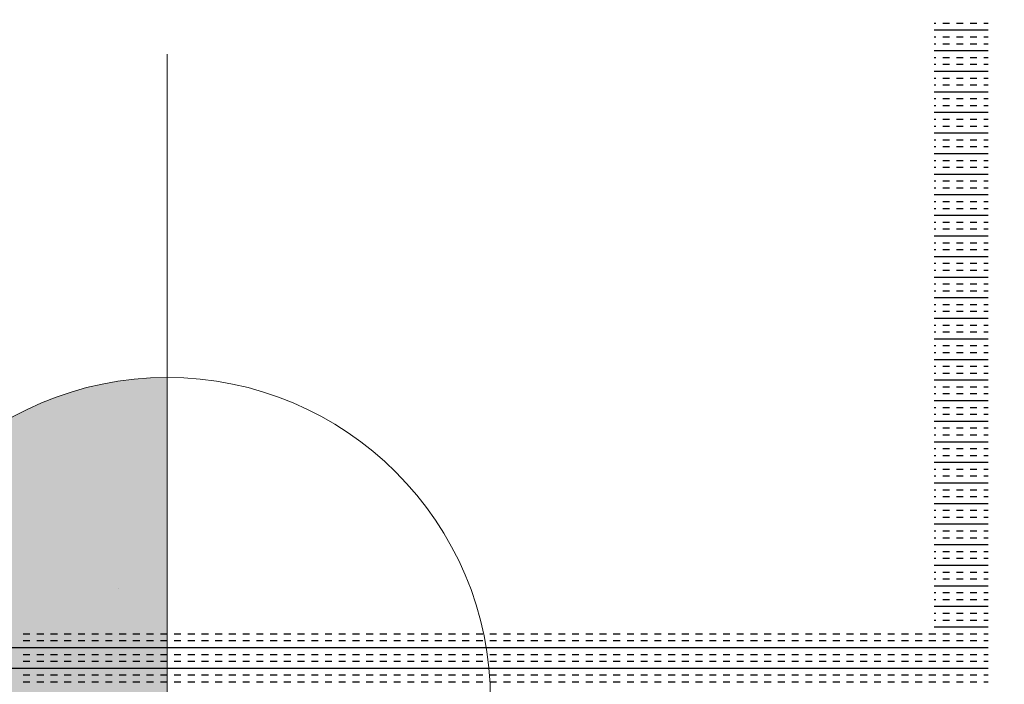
# Model space of a CAD drawing. Header units: millimetres. Extents: x -11575 to 52845, y -36266 to 23021.
# Tile 57 of 184: x 16940 to 17396, y 11264 to 11573. Entities that reach past the tile are written whole.
import ezdxf
from ezdxf.enums import TextEntityAlignment as Align

# ---------------------------------------------------------------- set-up
doc = ezdxf.new("R2010")
doc.units = ezdxf.units.MM
doc.header["$MEASUREMENT"] = 0
doc.layers.get('0').update_dxf_attribs({"lineweight": 5})
doc.layers.add('GREY SCALE', color=9, linetype='Continuous', true_color=0x808080)
doc.layers.add('GREYSCALE', color=9, linetype='Continuous', lineweight=0, true_color=0x808080)
doc.layers.add('M-MEP-ELPR-SOCKET', color=5, linetype='Continuous', lineweight=20, true_color=0x0000ff)
doc.styles.get("Standard").update_dxf_attribs({"font": 'romans.shx'})

# ---------------------------------------------------------------- blocks, each defined once
blk = doc.blocks.new('FLOOR PLAN')
at = {"layer": 'GREYSCALE', "color": 0, "lineweight": -2}
for p, q in [((17363.9, 11571), (17364.7, 11571)), ((17363.9, 11567.82), (17388.96, 11567.82)), ((17367.88, 11571), (17371.06, 11571)), ((17374.25, 11571), (17377.43, 11571)), ((17380.61, 11571), (17383.79, 11571)), ((17386.98, 11571), (17388.96, 11571)), ((17363.9, 11564.64), (17364.7, 11564.64)), ((17367.88, 11564.64), (17371.06, 11564.64)), ((17374.25, 11564.64), (17377.43, 11564.64)), ((17380.61, 11564.64), (17383.79, 11564.64)), ((17386.98, 11564.64), (17388.96, 11564.64)), ((17363.9, 11561.46), (17364.7, 11561.46)), ((17363.9, 11558.27), (17388.96, 11558.27)), ((17367.88, 11561.46), (17371.06, 11561.46)), ((17374.25, 11561.46), (17377.43, 11561.46)), ((17380.61, 11561.46), (17383.79, 11561.46)), ((17386.98, 11561.46), (17388.96, 11561.46)), ((17363.9, 11555.09), (17364.7, 11555.09)), ((17367.88, 11555.09), (17371.06, 11555.09)), ((17374.25, 11555.09), (17377.43, 11555.09)), ((17380.61, 11555.09), (17383.79, 11555.09)), ((17386.98, 11555.09), (17388.96, 11555.09)), ((17363.9, 11551.91), (17364.7, 11551.91)), ((17367.88, 11551.91), (17371.06, 11551.91)), ((17374.25, 11551.91), (17377.43, 11551.91)), ((17380.61, 11551.91), (17383.79, 11551.91)), ((17386.98, 11551.91), (17388.96, 11551.91)), ((17363.9, 11548.73), (17388.96, 11548.73)), ((17363.9, 11545.54), (17364.7, 11545.54)), ((17367.88, 11545.54), (17371.06, 11545.54)), ((17374.25, 11545.54), (17377.43, 11545.54)), ((17380.61, 11545.54), (17383.79, 11545.54)), ((17386.98, 11545.54), (17388.96, 11545.54)), ((17363.9, 11542.36), (17364.7, 11542.36)), ((17367.88, 11542.36), (17371.06, 11542.36)), ((17374.25, 11542.36), (17377.43, 11542.36)), ((17380.61, 11542.36), (17383.79, 11542.36)), ((17386.98, 11542.36), (17388.96, 11542.36)), ((17363.9, 11539.18), (17388.96, 11539.18)), ((17363.9, 11535.99), (17364.7, 11535.99)), ((17367.88, 11535.99), (17371.06, 11535.99)), ((17374.25, 11535.99), (17377.43, 11535.99)), ((17380.61, 11535.99), (17383.79, 11535.99)), ((17386.98, 11535.99), (17388.96, 11535.99)), ((17363.9, 11532.81), (17364.7, 11532.81)), ((17367.88, 11532.81), (17371.06, 11532.81)), ((17374.25, 11532.81), (17377.43, 11532.81)), ((17380.61, 11532.81), (17383.79, 11532.81)), ((17386.98, 11532.81), (17388.96, 11532.81)), ((17363.9, 11529.63), (17388.96, 11529.63)), ((17363.9, 11526.45), (17364.7, 11526.45)), ((17367.88, 11526.45), (17371.06, 11526.45)), ((17374.25, 11526.45), (17377.43, 11526.45)), ((17380.61, 11526.45), (17383.79, 11526.45)), ((17386.98, 11526.45), (17388.96, 11526.45)), ((17363.9, 11523.26), (17364.7, 11523.26)), ((17367.88, 11523.26), (17371.06, 11523.26)), ((17374.25, 11523.26), (17377.43, 11523.26)), ((17380.61, 11523.26), (17383.79, 11523.26)), ((17386.98, 11523.26), (17388.96, 11523.26)), ((17363.9, 11520.08), (17388.96, 11520.08)), ((17363.9, 11516.9), (17364.7, 11516.9)), ((17363.9, 11513.72), (17364.7, 11513.72)), ((17367.88, 11516.9), (17371.06, 11516.9)), ((17367.88, 11513.72), (17371.06, 11513.72)), ((17374.25, 11516.9), (17377.43, 11516.9)), ((17374.25, 11513.72), (17377.43, 11513.72)), ((17380.61, 11516.9), (17383.79, 11516.9)), ((17380.61, 11513.72), (17383.79, 11513.72)), ((17386.98, 11516.9), (17388.96, 11516.9)), ((17386.98, 11513.72), (17388.96, 11513.72)), ((17363.9, 11510.53), (17388.96, 11510.53)), ((17363.9, 11507.35), (17364.7, 11507.35)), ((17363.9, 11504.17), (17364.7, 11504.17)), ((17367.88, 11507.35), (17371.06, 11507.35)), ((17367.88, 11504.17), (17371.06, 11504.17)), ((17374.25, 11507.35), (17377.43, 11507.35)), ((17374.25, 11504.17), (17377.43, 11504.17)), ((17380.61, 11507.35), (17383.79, 11507.35)), ((17380.61, 11504.17), (17383.79, 11504.17)), ((17386.98, 11507.35), (17388.96, 11507.35)), ((17386.98, 11504.17), (17388.96, 11504.17)), ((17363.9, 11500.99), (17388.96, 11500.99)), ((17363.9, 11497.8), (17364.7, 11497.8)), ((17363.9, 11494.62), (17364.7, 11494.62)), ((17367.88, 11497.8), (17371.06, 11497.8)), ((17367.88, 11494.62), (17371.06, 11494.62)), ((17374.25, 11497.8), (17377.43, 11497.8)), ((17374.25, 11494.62), (17377.43, 11494.62)), ((17380.61, 11497.8), (17383.79, 11497.8)), ((17380.61, 11494.62), (17383.79, 11494.62)), ((17386.98, 11497.8), (17388.96, 11497.8)), ((17386.98, 11494.62), (17388.96, 11494.62)), ((17363.9, 11491.44), (17388.96, 11491.44)), ((17363.9, 11488.25), (17364.7, 11488.25)), ((17363.9, 11485.07), (17364.7, 11485.07)), ((17367.88, 11488.25), (17371.06, 11488.25)), ((17367.88, 11485.07), (17371.06, 11485.07)), ((17374.25, 11488.25), (17377.43, 11488.25)), ((17374.25, 11485.07), (17377.43, 11485.07)), ((17380.61, 11488.25), (17383.79, 11488.25)), ((17380.61, 11485.07), (17383.79, 11485.07)), ((17386.98, 11488.25), (17388.96, 11488.25)), ((17386.98, 11485.07), (17388.96, 11485.07)), ((17363.9, 11481.89), (17388.96, 11481.89)), ((17363.9, 11478.71), (17364.7, 11478.71)), ((17367.88, 11478.71), (17371.06, 11478.71)), ((17374.25, 11478.71), (17377.43, 11478.71)), ((17380.61, 11478.71), (17383.79, 11478.71)), ((17386.98, 11478.71), (17388.96, 11478.71)), ((17363.9, 11475.52), (17364.7, 11475.52)), ((17363.9, 11472.34), (17388.96, 11472.34)), ((17367.88, 11475.52), (17371.06, 11475.52)), ((17374.25, 11475.52), (17377.43, 11475.52)), ((17380.61, 11475.52), (17383.79, 11475.52)), ((17386.98, 11475.52), (17388.96, 11475.52)), ((17363.9, 11469.16), (17364.7, 11469.16)), ((17367.88, 11469.16), (17371.06, 11469.16)), ((17374.25, 11469.16), (17377.43, 11469.16)), ((17380.61, 11469.16), (17383.79, 11469.16)), ((17386.98, 11469.16), (17388.96, 11469.16)), ((17363.9, 11465.98), (17364.7, 11465.98)), ((17363.9, 11462.79), (17388.96, 11462.79)), ((17367.88, 11465.98), (17371.06, 11465.98)), ((17374.25, 11465.98), (17377.43, 11465.98)), ((17380.61, 11465.98), (17383.79, 11465.98)), ((17386.98, 11465.98), (17388.96, 11465.98)), ((17363.9, 11459.61), (17364.7, 11459.61)), ((17367.88, 11459.61), (17371.06, 11459.61)), ((17374.25, 11459.61), (17377.43, 11459.61)), ((17380.61, 11459.61), (17383.79, 11459.61)), ((17386.98, 11459.61), (17388.96, 11459.61)), ((17363.9, 11456.43), (17364.7, 11456.43)), ((17363.9, 11453.24), (17388.96, 11453.24)), ((17367.88, 11456.43), (17371.06, 11456.43)), ((17374.25, 11456.43), (17377.43, 11456.43)), ((17380.61, 11456.43), (17383.79, 11456.43)), ((17386.98, 11456.43), (17388.96, 11456.43)), ((17363.9, 11450.06), (17364.7, 11450.06)), ((17367.88, 11450.06), (17371.06, 11450.06)), ((17374.25, 11450.06), (17377.43, 11450.06)), ((17380.61, 11450.06), (17383.79, 11450.06)), ((17386.98, 11450.06), (17388.96, 11450.06)), ((17363.9, 11446.88), (17364.7, 11446.88)), ((17367.88, 11446.88), (17371.06, 11446.88)), ((17374.25, 11446.88), (17377.43, 11446.88)), ((17380.61, 11446.88), (17383.79, 11446.88)), ((17386.98, 11446.88), (17388.96, 11446.88)), ((17363.9, 11443.7), (17388.96, 11443.7)), ((17363.9, 11440.51), (17364.7, 11440.51)), ((17367.88, 11440.51), (17371.06, 11440.51)), ((17374.25, 11440.51), (17377.43, 11440.51)), ((17380.61, 11440.51), (17383.79, 11440.51)), ((17386.98, 11440.51), (17388.96, 11440.51)), ((17363.9, 11437.33), (17364.7, 11437.33)), ((17367.88, 11437.33), (17371.06, 11437.33)), ((17374.25, 11437.33), (17377.43, 11437.33)), ((17380.61, 11437.33), (17383.79, 11437.33)), ((17386.98, 11437.33), (17388.96, 11437.33)), ((17363.9, 11434.15), (17388.96, 11434.15)), ((17363.9, 11430.97), (17364.7, 11430.97)), ((17367.88, 11430.97), (17371.06, 11430.97)), ((17374.25, 11430.97), (17377.43, 11430.97)), ((17380.61, 11430.97), (17383.79, 11430.97)), ((17386.98, 11430.97), (17388.96, 11430.97)), ((17363.9, 11427.78), (17364.7, 11427.78)), ((17367.88, 11427.78), (17371.06, 11427.78)), ((17374.25, 11427.78), (17377.43, 11427.78)), ((17380.61, 11427.78), (17383.79, 11427.78)), ((17386.98, 11427.78), (17388.96, 11427.78)), ((17363.9, 11424.6), (17388.96, 11424.6)), ((17363.9, 11421.42), (17364.7, 11421.42)), ((17367.88, 11421.42), (17371.06, 11421.42)), ((17374.25, 11421.42), (17377.43, 11421.42)), ((17380.61, 11421.42), (17383.79, 11421.42)), ((17386.98, 11421.42), (17388.96, 11421.42)), ((17363.9, 11418.24), (17364.7, 11418.24)), ((17367.88, 11418.24), (17371.06, 11418.24)), ((17374.25, 11418.24), (17377.43, 11418.24)), ((17380.61, 11418.24), (17383.79, 11418.24)), ((17386.98, 11418.24), (17388.96, 11418.24)), ((17363.9, 11415.05), (17388.96, 11415.05)), ((17363.9, 11411.87), (17364.7, 11411.87)), ((17363.9, 11408.69), (17364.7, 11408.69)), ((17367.88, 11411.87), (17371.06, 11411.87)), ((17367.88, 11408.69), (17371.06, 11408.69)), ((17374.25, 11411.87), (17377.43, 11411.87)), ((17374.25, 11408.69), (17377.43, 11408.69)), ((17380.61, 11411.87), (17383.79, 11411.87)), ((17380.61, 11408.69), (17383.79, 11408.69)), ((17386.98, 11411.87), (17388.96, 11411.87)), ((17386.98, 11408.69), (17388.96, 11408.69)), ((17363.9, 11405.5), (17388.96, 11405.5)), ((17363.9, 11402.32), (17364.7, 11402.32)), ((17363.9, 11399.14), (17364.7, 11399.14)), ((17367.88, 11402.32), (17371.06, 11402.32)), ((17367.88, 11399.14), (17371.06, 11399.14)), ((17374.25, 11402.32), (17377.43, 11402.32)), ((17374.25, 11399.14), (17377.43, 11399.14)), ((17380.61, 11402.32), (17383.79, 11402.32)), ((17380.61, 11399.14), (17383.79, 11399.14)), ((17386.98, 11402.32), (17388.96, 11402.32)), ((17386.98, 11399.14), (17388.96, 11399.14)), ((17363.9, 11395.96), (17388.96, 11395.96)), ((17363.9, 11392.77), (17364.7, 11392.77)), ((17363.9, 11389.59), (17364.7, 11389.59)), ((17367.88, 11392.77), (17371.06, 11392.77)), ((17367.88, 11389.59), (17371.06, 11389.59)), ((17374.25, 11392.77), (17377.43, 11392.77)), ((17374.25, 11389.59), (17377.43, 11389.59)), ((17380.61, 11392.77), (17383.79, 11392.77)), ((17380.61, 11389.59), (17383.79, 11389.59)), ((17386.98, 11392.77), (17388.96, 11392.77)), ((17386.98, 11389.59), (17388.96, 11389.59)), ((17363.9, 11386.41), (17388.96, 11386.41)), ((17363.9, 11383.23), (17364.7, 11383.23)), ((17363.9, 11380.04), (17364.7, 11380.04)), ((17367.88, 11383.23), (17371.06, 11383.23)), ((17367.88, 11380.04), (17371.06, 11380.04)), ((17374.25, 11383.23), (17377.43, 11383.23)), ((17374.25, 11380.04), (17377.43, 11380.04)), ((17380.61, 11383.23), (17383.79, 11383.23)), ((17380.61, 11380.04), (17383.79, 11380.04)), ((17386.98, 11383.23), (17388.96, 11383.23)), ((17386.98, 11380.04), (17388.96, 11380.04)), ((17363.9, 11376.86), (17388.96, 11376.86)), ((17363.9, 11373.68), (17364.7, 11373.68)), ((17367.88, 11373.68), (17371.06, 11373.68)), ((17374.25, 11373.68), (17377.43, 11373.68)), ((17380.61, 11373.68), (17383.79, 11373.68)), ((17386.98, 11373.68), (17388.96, 11373.68)), ((17363.9, 11370.49), (17364.7, 11370.49)), ((17363.9, 11367.31), (17388.96, 11367.31)), ((17367.88, 11370.49), (17371.06, 11370.49)), ((17374.25, 11370.49), (17377.43, 11370.49)), ((17380.61, 11370.49), (17383.79, 11370.49)), ((17386.98, 11370.49), (17388.96, 11370.49)), ((17363.9, 11364.13), (17364.7, 11364.13)), ((17367.88, 11364.13), (17371.06, 11364.13)), ((17374.25, 11364.13), (17377.43, 11364.13)), ((17380.61, 11364.13), (17383.79, 11364.13)), ((17386.98, 11364.13), (17388.96, 11364.13)), ((17363.9, 11360.95), (17364.7, 11360.95)), ((17363.9, 11357.76), (17388.96, 11357.76)), ((17367.88, 11360.95), (17371.06, 11360.95)), ((17374.25, 11360.95), (17377.43, 11360.95)), ((17380.61, 11360.95), (17383.79, 11360.95)), ((17386.98, 11360.95), (17388.96, 11360.95)), ((17363.9, 11354.58), (17364.7, 11354.58)), ((17367.88, 11354.58), (17371.06, 11354.58)), ((17374.25, 11354.58), (17377.43, 11354.58)), ((17380.61, 11354.58), (17383.79, 11354.58)), ((17386.98, 11354.58), (17388.96, 11354.58)), ((17363.9, 11351.4), (17364.7, 11351.4)), ((17363.9, 11348.22), (17388.96, 11348.22)), ((17367.88, 11351.4), (17371.06, 11351.4)), ((17374.25, 11351.4), (17377.43, 11351.4)), ((17380.61, 11351.4), (17383.79, 11351.4)), ((17386.98, 11351.4), (17388.96, 11351.4)), ((17363.9, 11345.03), (17364.7, 11345.03)), ((17367.88, 11345.03), (17371.06, 11345.03)), ((17374.25, 11345.03), (17377.43, 11345.03)), ((17380.61, 11345.03), (17383.79, 11345.03)), ((17386.98, 11345.03), (17388.96, 11345.03)), ((17363.9, 11341.85), (17364.7, 11341.85)), ((17367.88, 11341.85), (17371.06, 11341.85)), ((17374.25, 11341.85), (17377.43, 11341.85)), ((17380.61, 11341.85), (17383.79, 11341.85)), ((17386.98, 11341.85), (17388.96, 11341.85)), ((17363.9, 11338.67), (17388.96, 11338.67)), ((17363.9, 11335.49), (17364.7, 11335.49)), ((17367.88, 11335.49), (17371.06, 11335.49)), ((17374.25, 11335.49), (17377.43, 11335.49)), ((17380.61, 11335.49), (17383.79, 11335.49)), ((17386.98, 11335.49), (17388.96, 11335.49)), ((17363.9, 11332.3), (17364.7, 11332.3)), ((17367.88, 11332.3), (17371.06, 11332.3)), ((17374.25, 11332.3), (17377.43, 11332.3)), ((17380.61, 11332.3), (17383.79, 11332.3)), ((17386.98, 11332.3), (17388.96, 11332.3)), ((17363.9, 11329.12), (17388.96, 11329.12)), ((17363.9, 11325.94), (17364.7, 11325.94)), ((17367.88, 11325.94), (17371.06, 11325.94)), ((17374.25, 11325.94), (17377.43, 11325.94)), ((17380.61, 11325.94), (17383.79, 11325.94)), ((17386.98, 11325.94), (17388.96, 11325.94)), ((17363.9, 11322.75), (17364.7, 11322.75)), ((17367.88, 11322.75), (17371.06, 11322.75)), ((17374.25, 11322.75), (17377.43, 11322.75)), ((17380.61, 11322.75), (17383.79, 11322.75)), ((17386.98, 11322.75), (17388.96, 11322.75)), ((17363.9, 11319.57), (17388.96, 11319.57)), ((17363.9, 11316.39), (17364.7, 11316.39)), ((17367.88, 11316.39), (17371.06, 11316.39)), ((17374.25, 11316.39), (17377.43, 11316.39)), ((17380.61, 11316.39), (17383.79, 11316.39)), ((17386.98, 11316.39), (17388.96, 11316.39)), ((17363.9, 11313.21), (17364.7, 11313.21)), ((17367.88, 11313.21), (17371.06, 11313.21)), ((17374.25, 11313.21), (17377.43, 11313.21)), ((17380.61, 11313.21), (17383.79, 11313.21)), ((17386.98, 11313.21), (17388.96, 11313.21)), ((16985.71, 11308.55), (16985.71, 11308.55)), ((17363.9, 11310.02), (17388.96, 11310.02)), ((17363.9, 11306.84), (17364.7, 11306.84)), ((17363.9, 11303.66), (17364.7, 11303.66)), ((17367.88, 11306.84), (17371.06, 11306.84)), ((17367.88, 11303.66), (17371.06, 11303.66)), ((17374.25, 11306.84), (17377.43, 11306.84)), ((17374.25, 11303.66), (17377.43, 11303.66)), ((17380.61, 11306.84), (17383.79, 11306.84)), ((17380.61, 11303.66), (17383.79, 11303.66)), ((17386.98, 11306.84), (17388.96, 11306.84)), ((17386.98, 11303.66), (17388.96, 11303.66)), ((17363.9, 11300.48), (17388.96, 11300.48)), ((17363.9, 11297.29), (17364.7, 11297.29)), ((17363.9, 11294.11), (17364.7, 11294.11)), ((17367.88, 11297.29), (17371.06, 11297.29)), ((17367.88, 11294.11), (17371.06, 11294.11)), ((17374.25, 11297.29), (17377.43, 11297.29)), ((17374.25, 11294.11), (17377.43, 11294.11)), ((17380.61, 11297.29), (17383.79, 11297.29)), ((17380.61, 11294.11), (17383.79, 11294.11)), ((17386.98, 11297.29), (17388.96, 11297.29)), ((17386.98, 11294.11), (17388.96, 11294.11)), ((17363.9, 11290.93), (17388.96, 11290.93)), ((16941.4, 11287.74), (16944.58, 11287.74)), ((16941.4, 11284.56), (16944.58, 11284.56)), ((16947.76, 11287.74), (16950.95, 11287.74)), ((16947.76, 11284.56), (16950.95, 11284.56)), ((16954.13, 11287.74), (16957.31, 11287.74)), ((16954.13, 11284.56), (16957.31, 11284.56)), ((16960.5, 11287.74), (16963.68, 11287.74)), ((16960.5, 11284.56), (16963.68, 11284.56)), ((16966.86, 11287.74), (16970.04, 11287.74)), ((16966.86, 11284.56), (16970.04, 11284.56)), ((16973.23, 11287.74), (16976.41, 11287.74)), ((16973.23, 11284.56), (16976.41, 11284.56)), ((16979.59, 11287.74), (16982.77, 11287.74)), ((16979.59, 11284.56), (16982.77, 11284.56)), ((16985.96, 11287.74), (16989.14, 11287.74)), ((16985.96, 11284.56), (16989.14, 11284.56)), ((16992.32, 11287.74), (16995.51, 11287.74)), ((16992.32, 11284.56), (16995.51, 11284.56)), ((16998.69, 11287.74), (17001.87, 11287.74)), ((16998.69, 11284.56), (17001.87, 11284.56)), ((17005.05, 11287.74), (17008.24, 11287.74)), ((17005.05, 11284.56), (17008.24, 11284.56)), ((17011.42, 11287.74), (17014.6, 11287.74)), ((17011.42, 11284.56), (17014.6, 11284.56)), ((17017.78, 11287.74), (17020.97, 11287.74)), ((17017.78, 11284.56), (17020.97, 11284.56)), ((17024.15, 11287.74), (17027.33, 11287.74)), ((17024.15, 11284.56), (17027.33, 11284.56)), ((17030.51, 11287.74), (17033.7, 11287.74)), ((17030.51, 11284.56), (17033.7, 11284.56)), ((17036.88, 11287.74), (17040.06, 11287.74)), ((17036.88, 11284.56), (17040.06, 11284.56)), ((17043.25, 11287.74), (17046.43, 11287.74)), ((17043.25, 11284.56), (17046.43, 11284.56)), ((17049.61, 11287.74), (17052.79, 11287.74)), ((17049.61, 11284.56), (17052.79, 11284.56)), ((17055.98, 11287.74), (17059.16, 11287.74)), ((17055.98, 11284.56), (17059.16, 11284.56)), ((17062.34, 11287.74), (17065.52, 11287.74)), ((17062.34, 11284.56), (17065.52, 11284.56)), ((17068.71, 11287.74), (17071.89, 11287.74)), ((17068.71, 11284.56), (17071.89, 11284.56)), ((17075.07, 11287.74), (17078.26, 11287.74)), ((17075.07, 11284.56), (17078.26, 11284.56)), ((17081.44, 11287.74), (17084.62, 11287.74)), ((17081.44, 11284.56), (17084.62, 11284.56)), ((17087.8, 11287.74), (17090.99, 11287.74)), ((17087.8, 11284.56), (17090.99, 11284.56)), ((17094.17, 11287.74), (17097.35, 11287.74)), ((17094.17, 11284.56), (17097.35, 11284.56)), ((17100.53, 11287.74), (17103.72, 11287.74)), ((17100.53, 11284.56), (17103.72, 11284.56)), ((17106.9, 11287.74), (17110.08, 11287.74)), ((17106.9, 11284.56), (17110.08, 11284.56)), ((17113.27, 11287.74), (17116.45, 11287.74)), ((17113.27, 11284.56), (17116.45, 11284.56)), ((17119.63, 11287.74), (17122.81, 11287.74)), ((17119.63, 11284.56), (17122.81, 11284.56)), ((17126, 11287.74), (17129.18, 11287.74)), ((17126, 11284.56), (17129.18, 11284.56)), ((17132.36, 11287.74), (17135.54, 11287.74)), ((17132.36, 11284.56), (17135.54, 11284.56)), ((17138.73, 11287.74), (17141.91, 11287.74)), ((17138.73, 11284.56), (17141.91, 11284.56)), ((17145.09, 11287.74), (17148.27, 11287.74)), ((17145.09, 11284.56), (17148.27, 11284.56)), ((17151.46, 11287.74), (17154.64, 11287.74)), ((17151.46, 11284.56), (17154.64, 11284.56)), ((17157.82, 11287.74), (17161.01, 11287.74)), ((17157.82, 11284.56), (17161.01, 11284.56)), ((17164.19, 11287.74), (17167.37, 11287.74)), ((17164.19, 11284.56), (17167.37, 11284.56)), ((17170.55, 11287.74), (17173.74, 11287.74)), ((17170.55, 11284.56), (17173.74, 11284.56)), ((17176.92, 11287.74), (17180.1, 11287.74)), ((17176.92, 11284.56), (17180.1, 11284.56)), ((17183.28, 11287.74), (17186.47, 11287.74)), ((17183.28, 11284.56), (17186.47, 11284.56)), ((17189.65, 11287.74), (17192.83, 11287.74)), ((17189.65, 11284.56), (17192.83, 11284.56)), ((17196.02, 11287.74), (17199.2, 11287.74)), ((17196.02, 11284.56), (17199.2, 11284.56)), ((17202.38, 11287.74), (17205.56, 11287.74)), ((17202.38, 11284.56), (17205.56, 11284.56)), ((17208.75, 11287.74), (17211.93, 11287.74)), ((17208.75, 11284.56), (17211.93, 11284.56)), ((17215.11, 11287.74), (17218.29, 11287.74)), ((17215.11, 11284.56), (17218.29, 11284.56)), ((17221.48, 11287.74), (17224.66, 11287.74)), ((17221.48, 11284.56), (17224.66, 11284.56)), ((17227.84, 11287.74), (17231.02, 11287.74)), ((17227.84, 11284.56), (17231.02, 11284.56)), ((17234.21, 11287.74), (17237.39, 11287.74)), ((17234.21, 11284.56), (17237.39, 11284.56)), ((17240.57, 11287.74), (17243.76, 11287.74)), ((17240.57, 11284.56), (17243.76, 11284.56)), ((17246.94, 11287.74), (17250.12, 11287.74)), ((17246.94, 11284.56), (17250.12, 11284.56)), ((17253.3, 11287.74), (17256.49, 11287.74)), ((17253.3, 11284.56), (17256.49, 11284.56)), ((17259.67, 11287.74), (17262.85, 11287.74)), ((17259.67, 11284.56), (17262.85, 11284.56)), ((17266.03, 11287.74), (17269.22, 11287.74)), ((17266.03, 11284.56), (17269.22, 11284.56)), ((17272.4, 11287.74), (17275.58, 11287.74)), ((17272.4, 11284.56), (17275.58, 11284.56)), ((17278.77, 11287.74), (17281.95, 11287.74)), ((17278.77, 11284.56), (17281.95, 11284.56)), ((17285.13, 11287.74), (17288.31, 11287.74)), ((17285.13, 11284.56), (17288.31, 11284.56)), ((17291.5, 11287.74), (17294.68, 11287.74)), ((17291.5, 11284.56), (17294.68, 11284.56)), ((17297.86, 11287.74), (17301.04, 11287.74)), ((17297.86, 11284.56), (17301.04, 11284.56)), ((17304.23, 11287.74), (17307.41, 11287.74)), ((17304.23, 11284.56), (17307.41, 11284.56)), ((17310.59, 11287.74), (17313.77, 11287.74)), ((17310.59, 11284.56), (17313.77, 11284.56)), ((17316.96, 11287.74), (17320.14, 11287.74)), ((17316.96, 11284.56), (17320.14, 11284.56)), ((17323.32, 11287.74), (17326.51, 11287.74)), ((17323.32, 11284.56), (17326.51, 11284.56)), ((17329.69, 11287.74), (17332.87, 11287.74)), ((17329.69, 11284.56), (17332.87, 11284.56)), ((17336.05, 11287.74), (17339.24, 11287.74)), ((17336.05, 11284.56), (17339.24, 11284.56)), ((17342.42, 11287.74), (17345.6, 11287.74)), ((17342.42, 11284.56), (17345.6, 11284.56)), ((17348.78, 11287.74), (17351.97, 11287.74)), ((17348.78, 11284.56), (17351.97, 11284.56)), ((17355.15, 11287.74), (17358.33, 11287.74)), ((17355.15, 11284.56), (17358.33, 11284.56)), ((17361.52, 11287.74), (17364.7, 11287.74)), ((17361.52, 11284.56), (17364.7, 11284.56)), ((17367.88, 11287.74), (17371.06, 11287.74)), ((17367.88, 11284.56), (17371.06, 11284.56)), ((17374.25, 11287.74), (17377.43, 11287.74)), ((17374.25, 11284.56), (17377.43, 11284.56)), ((17380.61, 11287.74), (17383.79, 11287.74)), ((17380.61, 11284.56), (17383.79, 11284.56)), ((17386.98, 11287.74), (17388.96, 11287.74)), ((17386.98, 11284.56), (17388.96, 11284.56)), ((16687.27, 11281.38), (17388.96, 11281.38)), ((16941.4, 11278.2), (16944.58, 11278.2)), ((16941.4, 11275.01), (16944.58, 11275.01)), ((16947.76, 11278.2), (16950.95, 11278.2)), ((16947.76, 11275.01), (16950.95, 11275.01)), ((16954.13, 11278.2), (16957.31, 11278.2)), ((16954.13, 11275.01), (16957.31, 11275.01)), ((16960.5, 11278.2), (16963.68, 11278.2)), ((16960.5, 11275.01), (16963.68, 11275.01)), ((16966.86, 11278.2), (16970.04, 11278.2)), ((16966.86, 11275.01), (16970.04, 11275.01)), ((16973.23, 11278.2), (16976.41, 11278.2)), ((16973.23, 11275.01), (16976.41, 11275.01)), ((16979.59, 11278.2), (16982.77, 11278.2)), ((16979.59, 11275.01), (16982.77, 11275.01)), ((16985.96, 11278.2), (16989.14, 11278.2)), ((16985.96, 11275.01), (16989.14, 11275.01)), ((16992.32, 11278.2), (16995.51, 11278.2)), ((16992.32, 11275.01), (16995.51, 11275.01)), ((16998.69, 11278.2), (17001.87, 11278.2)), ((16998.69, 11275.01), (17001.87, 11275.01)), ((17005.05, 11278.2), (17008.24, 11278.2)), ((17005.05, 11275.01), (17008.24, 11275.01)), ((17011.42, 11278.2), (17014.6, 11278.2)), ((17011.42, 11275.01), (17014.6, 11275.01)), ((17017.78, 11278.2), (17020.97, 11278.2)), ((17017.78, 11275.01), (17020.97, 11275.01)), ((17024.15, 11278.2), (17027.33, 11278.2)), ((17024.15, 11275.01), (17027.33, 11275.01)), ((17030.51, 11278.2), (17033.7, 11278.2)), ((17030.51, 11275.01), (17033.7, 11275.01)), ((17036.88, 11278.2), (17040.06, 11278.2)), ((17036.88, 11275.01), (17040.06, 11275.01)), ((17043.25, 11278.2), (17046.43, 11278.2)), ((17043.25, 11275.01), (17046.43, 11275.01)), ((17049.61, 11278.2), (17052.79, 11278.2)), ((17049.61, 11275.01), (17052.79, 11275.01)), ((17055.98, 11278.2), (17059.16, 11278.2)), ((17055.98, 11275.01), (17059.16, 11275.01)), ((17062.34, 11278.2), (17065.52, 11278.2)), ((17062.34, 11275.01), (17065.52, 11275.01)), ((17068.71, 11278.2), (17071.89, 11278.2)), ((17068.71, 11275.01), (17071.89, 11275.01)), ((17075.07, 11278.2), (17078.26, 11278.2)), ((17075.07, 11275.01), (17078.26, 11275.01)), ((17081.44, 11278.2), (17084.62, 11278.2)), ((17081.44, 11275.01), (17084.62, 11275.01)), ((17087.8, 11278.2), (17090.99, 11278.2)), ((17087.8, 11275.01), (17090.99, 11275.01)), ((17094.17, 11278.2), (17097.35, 11278.2)), ((17094.17, 11275.01), (17097.35, 11275.01)), ((17100.53, 11278.2), (17103.72, 11278.2)), ((17100.53, 11275.01), (17103.72, 11275.01)), ((17106.9, 11278.2), (17110.08, 11278.2)), ((17106.9, 11275.01), (17110.08, 11275.01)), ((17113.27, 11278.2), (17116.45, 11278.2)), ((17113.27, 11275.01), (17116.45, 11275.01)), ((17119.63, 11278.2), (17122.81, 11278.2)), ((17119.63, 11275.01), (17122.81, 11275.01)), ((17126, 11278.2), (17129.18, 11278.2)), ((17126, 11275.01), (17129.18, 11275.01)), ((17132.36, 11278.2), (17135.54, 11278.2)), ((17132.36, 11275.01), (17135.54, 11275.01)), ((17138.73, 11278.2), (17141.91, 11278.2)), ((17138.73, 11275.01), (17141.91, 11275.01)), ((17145.09, 11278.2), (17148.27, 11278.2)), ((17145.09, 11275.01), (17148.27, 11275.01)), ((17151.46, 11278.2), (17154.64, 11278.2)), ((17151.46, 11275.01), (17154.64, 11275.01)), ((17157.82, 11278.2), (17161.01, 11278.2)), ((17157.82, 11275.01), (17161.01, 11275.01)), ((17164.19, 11278.2), (17167.37, 11278.2)), ((17164.19, 11275.01), (17167.37, 11275.01)), ((17170.55, 11278.2), (17173.74, 11278.2)), ((17170.55, 11275.01), (17173.74, 11275.01)), ((17176.92, 11278.2), (17180.1, 11278.2)), ((17176.92, 11275.01), (17180.1, 11275.01)), ((17183.28, 11278.2), (17186.47, 11278.2)), ((17183.28, 11275.01), (17186.47, 11275.01)), ((17189.65, 11278.2), (17192.83, 11278.2)), ((17189.65, 11275.01), (17192.83, 11275.01)), ((17196.02, 11278.2), (17199.2, 11278.2)), ((17196.02, 11275.01), (17199.2, 11275.01)), ((17202.38, 11278.2), (17205.56, 11278.2)), ((17202.38, 11275.01), (17205.56, 11275.01)), ((17208.75, 11278.2), (17211.93, 11278.2)), ((17208.75, 11275.01), (17211.93, 11275.01)), ((17215.11, 11278.2), (17218.29, 11278.2)), ((17215.11, 11275.01), (17218.29, 11275.01)), ((17221.48, 11278.2), (17224.66, 11278.2)), ((17221.48, 11275.01), (17224.66, 11275.01)), ((17227.84, 11278.2), (17231.02, 11278.2)), ((17227.84, 11275.01), (17231.02, 11275.01)), ((17234.21, 11278.2), (17237.39, 11278.2)), ((17234.21, 11275.01), (17237.39, 11275.01)), ((17240.57, 11278.2), (17243.76, 11278.2)), ((17240.57, 11275.01), (17243.76, 11275.01)), ((17246.94, 11278.2), (17250.12, 11278.2)), ((17246.94, 11275.01), (17250.12, 11275.01)), ((17253.3, 11278.2), (17256.49, 11278.2)), ((17253.3, 11275.01), (17256.49, 11275.01)), ((17259.67, 11278.2), (17262.85, 11278.2)), ((17259.67, 11275.01), (17262.85, 11275.01)), ((17266.03, 11278.2), (17269.22, 11278.2)), ((17266.03, 11275.01), (17269.22, 11275.01)), ((17272.4, 11278.2), (17275.58, 11278.2)), ((17272.4, 11275.01), (17275.58, 11275.01)), ((17278.77, 11278.2), (17281.95, 11278.2)), ((17278.77, 11275.01), (17281.95, 11275.01)), ((17285.13, 11278.2), (17288.31, 11278.2)), ((17285.13, 11275.01), (17288.31, 11275.01)), ((17291.5, 11278.2), (17294.68, 11278.2)), ((17291.5, 11275.01), (17294.68, 11275.01)), ((17297.86, 11278.2), (17301.04, 11278.2)), ((17297.86, 11275.01), (17301.04, 11275.01)), ((17304.23, 11278.2), (17307.41, 11278.2)), ((17304.23, 11275.01), (17307.41, 11275.01)), ((17310.59, 11278.2), (17313.77, 11278.2)), ((17310.59, 11275.01), (17313.77, 11275.01)), ((17316.96, 11278.2), (17320.14, 11278.2)), ((17316.96, 11275.01), (17320.14, 11275.01)), ((17323.32, 11278.2), (17326.51, 11278.2)), ((17323.32, 11275.01), (17326.51, 11275.01)), ((17329.69, 11278.2), (17332.87, 11278.2)), ((17329.69, 11275.01), (17332.87, 11275.01)), ((17336.05, 11278.2), (17339.24, 11278.2)), ((17336.05, 11275.01), (17339.24, 11275.01)), ((17342.42, 11278.2), (17345.6, 11278.2)), ((17342.42, 11275.01), (17345.6, 11275.01)), ((17348.78, 11278.2), (17351.97, 11278.2)), ((17348.78, 11275.01), (17351.97, 11275.01)), ((17355.15, 11278.2), (17358.33, 11278.2)), ((17355.15, 11275.01), (17358.33, 11275.01)), ((17361.52, 11278.2), (17364.7, 11278.2)), ((17361.52, 11275.01), (17364.7, 11275.01)), ((17367.88, 11278.2), (17371.06, 11278.2)), ((17367.88, 11275.01), (17371.06, 11275.01)), ((17374.25, 11278.2), (17377.43, 11278.2)), ((17374.25, 11275.01), (17377.43, 11275.01)), ((17380.61, 11278.2), (17383.79, 11278.2)), ((17380.61, 11275.01), (17383.79, 11275.01)), ((17386.98, 11278.2), (17388.96, 11278.2)), ((17386.98, 11275.01), (17388.96, 11275.01)), ((16687.27, 11271.83), (17388.96, 11271.83)), ((16941.4, 11268.65), (16944.58, 11268.65)), ((16947.76, 11268.65), (16950.95, 11268.65)), ((16954.13, 11268.65), (16957.31, 11268.65)), ((16960.5, 11268.65), (16963.68, 11268.65)), ((16966.86, 11268.65), (16970.04, 11268.65)), ((16973.23, 11268.65), (16976.41, 11268.65)), ((16979.59, 11268.65), (16982.77, 11268.65)), ((16985.96, 11268.65), (16989.14, 11268.65)), ((16992.32, 11268.65), (16995.51, 11268.65)), ((16998.69, 11268.65), (17001.87, 11268.65)), ((17005.05, 11268.65), (17008.24, 11268.65)), ((17011.42, 11268.65), (17014.6, 11268.65)), ((17017.78, 11268.65), (17020.97, 11268.65)), ((17024.15, 11268.65), (17027.33, 11268.65)), ((17030.51, 11268.65), (17033.7, 11268.65)), ((17036.88, 11268.65), (17040.06, 11268.65)), ((17043.25, 11268.65), (17046.43, 11268.65)), ((17049.61, 11268.65), (17052.79, 11268.65)), ((17055.98, 11268.65), (17059.16, 11268.65)), ((17062.34, 11268.65), (17065.52, 11268.65)), ((17068.71, 11268.65), (17071.89, 11268.65)), ((17075.07, 11268.65), (17078.26, 11268.65)), ((17081.44, 11268.65), (17084.62, 11268.65)), ((17087.8, 11268.65), (17090.99, 11268.65)), ((17094.17, 11268.65), (17097.35, 11268.65)), ((17100.53, 11268.65), (17103.72, 11268.65)), ((17106.9, 11268.65), (17110.08, 11268.65)), ((17113.27, 11268.65), (17116.45, 11268.65)), ((17119.63, 11268.65), (17122.81, 11268.65)), ((17126, 11268.65), (17129.18, 11268.65)), ((17132.36, 11268.65), (17135.54, 11268.65)), ((17138.73, 11268.65), (17141.91, 11268.65)), ((17145.09, 11268.65), (17148.27, 11268.65)), ((17151.46, 11268.65), (17154.64, 11268.65)), ((17157.82, 11268.65), (17161.01, 11268.65)), ((17164.19, 11268.65), (17167.37, 11268.65)), ((17170.55, 11268.65), (17173.74, 11268.65)), ((17176.92, 11268.65), (17180.1, 11268.65)), ((17183.28, 11268.65), (17186.47, 11268.65)), ((17189.65, 11268.65), (17192.83, 11268.65)), ((17196.02, 11268.65), (17199.2, 11268.65)), ((17202.38, 11268.65), (17205.56, 11268.65)), ((17208.75, 11268.65), (17211.93, 11268.65)), ((17215.11, 11268.65), (17218.29, 11268.65)), ((17221.48, 11268.65), (17224.66, 11268.65)), ((17227.84, 11268.65), (17231.02, 11268.65)), ((17234.21, 11268.65), (17237.39, 11268.65)), ((17240.57, 11268.65), (17243.76, 11268.65)), ((17246.94, 11268.65), (17250.12, 11268.65)), ((17253.3, 11268.65), (17256.49, 11268.65)), ((17259.67, 11268.65), (17262.85, 11268.65)), ((17266.03, 11268.65), (17269.22, 11268.65)), ((17272.4, 11268.65), (17275.58, 11268.65)), ((17278.77, 11268.65), (17281.95, 11268.65)), ((17285.13, 11268.65), (17288.31, 11268.65)), ((17291.5, 11268.65), (17294.68, 11268.65)), ((17297.86, 11268.65), (17301.04, 11268.65)), ((17304.23, 11268.65), (17307.41, 11268.65)), ((17310.59, 11268.65), (17313.77, 11268.65)), ((17316.96, 11268.65), (17320.14, 11268.65)), ((17323.32, 11268.65), (17326.51, 11268.65)), ((17329.69, 11268.65), (17332.87, 11268.65)), ((17336.05, 11268.65), (17339.24, 11268.65)), ((17342.42, 11268.65), (17345.6, 11268.65)), ((17348.78, 11268.65), (17351.97, 11268.65)), ((17355.15, 11268.65), (17358.33, 11268.65)), ((17361.52, 11268.65), (17364.7, 11268.65)), ((17367.88, 11268.65), (17371.06, 11268.65)), ((17374.25, 11268.65), (17377.43, 11268.65)), ((17380.61, 11268.65), (17383.79, 11268.65)), ((17386.98, 11268.65), (17388.96, 11268.65)), ((16941.4, 11265.47), (16944.58, 11265.47)), ((16947.76, 11265.47), (16950.95, 11265.47)), ((16954.13, 11265.47), (16957.31, 11265.47)), ((16960.5, 11265.47), (16963.68, 11265.47)), ((16966.86, 11265.47), (16970.04, 11265.47)), ((16973.23, 11265.47), (16976.41, 11265.47)), ((16979.59, 11265.47), (16982.77, 11265.47)), ((16985.96, 11265.47), (16989.14, 11265.47)), ((16992.32, 11265.47), (16995.51, 11265.47)), ((16998.69, 11265.47), (17001.87, 11265.47)), ((17005.05, 11265.47), (17008.24, 11265.47)), ((17011.42, 11265.47), (17014.6, 11265.47)), ((17017.78, 11265.47), (17020.97, 11265.47)), ((17024.15, 11265.47), (17027.33, 11265.47)), ((17030.51, 11265.47), (17033.7, 11265.47)), ((17036.88, 11265.47), (17040.06, 11265.47)), ((17043.25, 11265.47), (17046.43, 11265.47)), ((17049.61, 11265.47), (17052.79, 11265.47)), ((17055.98, 11265.47), (17059.16, 11265.47)), ((17062.34, 11265.47), (17065.52, 11265.47)), ((17068.71, 11265.47), (17071.89, 11265.47)), ((17075.07, 11265.47), (17078.26, 11265.47)), ((17081.44, 11265.47), (17084.62, 11265.47)), ((17087.8, 11265.47), (17090.99, 11265.47)), ((17094.17, 11265.47), (17097.35, 11265.47)), ((17100.53, 11265.47), (17103.72, 11265.47)), ((17106.9, 11265.47), (17110.08, 11265.47)), ((17113.27, 11265.47), (17116.45, 11265.47)), ((17119.63, 11265.47), (17122.81, 11265.47)), ((17126, 11265.47), (17129.18, 11265.47)), ((17132.36, 11265.47), (17135.54, 11265.47)), ((17138.73, 11265.47), (17141.91, 11265.47)), ((17145.09, 11265.47), (17148.27, 11265.47)), ((17151.46, 11265.47), (17154.64, 11265.47)), ((17157.82, 11265.47), (17161.01, 11265.47)), ((17164.19, 11265.47), (17167.37, 11265.47)), ((17170.55, 11265.47), (17173.74, 11265.47)), ((17176.92, 11265.47), (17180.1, 11265.47)), ((17183.28, 11265.47), (17186.47, 11265.47)), ((17189.65, 11265.47), (17192.83, 11265.47)), ((17196.02, 11265.47), (17199.2, 11265.47)), ((17202.38, 11265.47), (17205.56, 11265.47)), ((17208.75, 11265.47), (17211.93, 11265.47)), ((17215.11, 11265.47), (17218.29, 11265.47)), ((17221.48, 11265.47), (17224.66, 11265.47)), ((17227.84, 11265.47), (17231.02, 11265.47)), ((17234.21, 11265.47), (17237.39, 11265.47)), ((17240.57, 11265.47), (17243.76, 11265.47)), ((17246.94, 11265.47), (17250.12, 11265.47)), ((17253.3, 11265.47), (17256.49, 11265.47)), ((17259.67, 11265.47), (17262.85, 11265.47)), ((17266.03, 11265.47), (17269.22, 11265.47)), ((17272.4, 11265.47), (17275.58, 11265.47)), ((17278.77, 11265.47), (17281.95, 11265.47)), ((17285.13, 11265.47), (17288.31, 11265.47)), ((17291.5, 11265.47), (17294.68, 11265.47)), ((17297.86, 11265.47), (17301.04, 11265.47)), ((17304.23, 11265.47), (17307.41, 11265.47)), ((17310.59, 11265.47), (17313.77, 11265.47)), ((17316.96, 11265.47), (17320.14, 11265.47)), ((17323.32, 11265.47), (17326.51, 11265.47)), ((17329.69, 11265.47), (17332.87, 11265.47)), ((17336.05, 11265.47), (17339.24, 11265.47)), ((17342.42, 11265.47), (17345.6, 11265.47)), ((17348.78, 11265.47), (17351.97, 11265.47)), ((17355.15, 11265.47), (17358.33, 11265.47)), ((17361.52, 11265.47), (17364.7, 11265.47)), ((17367.88, 11265.47), (17371.06, 11265.47)), ((17374.25, 11265.47), (17377.43, 11265.47)), ((17380.61, 11265.47), (17383.79, 11265.47)), ((17386.98, 11265.47), (17388.96, 11265.47))]:
    blk.add_line(p, q, dxfattribs=at)
blk = doc.blocks.new('SSSO')
h = blk.add_hatch(color=0)
h.dxf.hatch_style = 1
h.paths.add_polyline_path([(0, 100, 0.414214), (-100, 0), (0, 0)])
at = {"color": 0}
blk.add_lwpolyline([(0, 0), (0, 200)], dxfattribs=at)
blk.add_lwpolyline([(-100, 0), (100, 0, 1), (-100, 0)], format="xyb", dxfattribs=at)
blk.add_attdef('XXA', text='', height=100, dxfattribs=at).set_placement((-250, 150), align=Align.MIDDLE_CENTER)

msp = doc.modelspace()

# ---------------------------------------------------------------- block references
at = {"layer": 'GREY SCALE'}
msp.add_blockref('FLOOR PLAN', (0, 0), dxfattribs=at)
at = {"layer": 'M-MEP-ELPR-SOCKET', "color": 6, "true_color": 0xff00ff}
ref = msp.add_blockref('SSSO', (17008.24, 11256.64), dxfattribs=dict(at, xscale=1.5, yscale=1.5, zscale=1.5))
ref.add_attrib('XXA', '16A', dxfattribs={"layer": '0', "color": 0, "height": 150}).set_placement((17014.5, 11718.5), align=Align.MIDDLE_CENTER)
ref = msp.add_blockref('SSSO', (17565.64, 11256.64), dxfattribs=dict(at, xscale=1.5, yscale=1.5, zscale=1.5))
ref.add_attrib('XXA', '16A', dxfattribs={"layer": '0', "color": 0, "height": 150}).set_placement((17480.62, 11718.5), align=Align.MIDDLE_CENTER)

doc.saveas('drawing.dxf')
